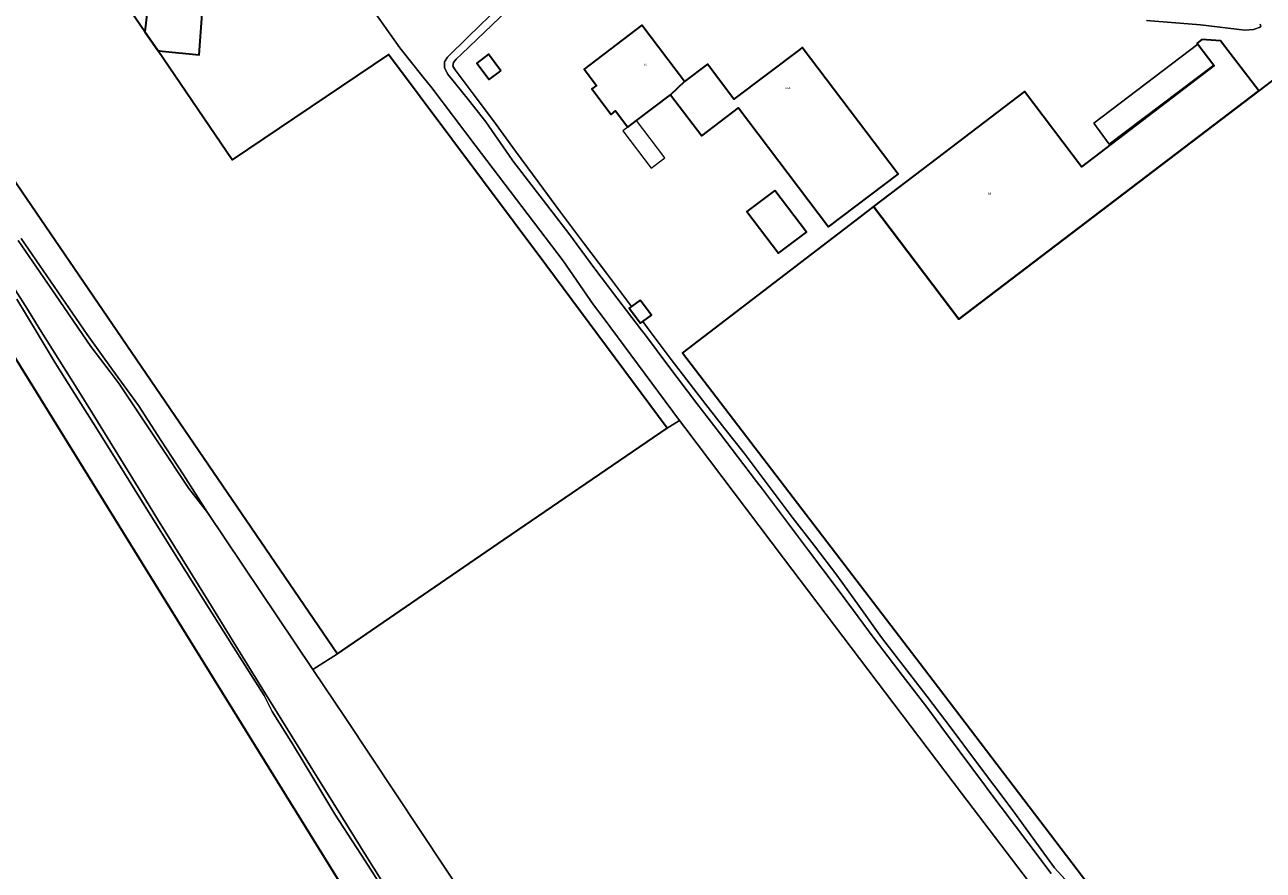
# Model space of a CAD drawing. Header units: metres. Extents: x 73718 to 76933, y 443658 to 446696.
# Tile 109 of 153: x 75738 to 75950, y 445199 to 445344. Entities that reach past the tile are written whole.
import ezdxf
from ezdxf.enums import TextEntityAlignment as Align

# ---------------------------------------------------------------- set-up
doc = ezdxf.new("R2010")
doc.units = ezdxf.units.M
for name, color, linetype, lineweight in [('B-WE-GR-GRAS-GV', 60, 'Continuous', 13), ('B-WE-OG-BEBOUWING-GV', 7, 'Continuous', 35), ('B-WE-OG-BEBOUWING-T18', 10, 'Continuous', 18), ('B-WE-OG-BEBOUWING_LUIFEL-GV', 7, 'Continuous', 18), ('B-WE-OG-BEBOUWING_OPSLAGTANK-GV', 7, 'Continuous', 18), ('B-WE-OG-TERREIN_ERF-GV', 7, 'Continuous', 18), ('B-WE-OG-TERREIN_OEVER-GV', 7, 'Continuous', 18), ('B-WE-OG-WATER_SLOOT-GV', 120, 'Continuous', 18)]:
    doc.layers.add(name, color=color, linetype=linetype, lineweight=lineweight)
doc.styles.add('NLCS-ISO-M200-T18', font='NLCS-ISO.ttf', dxfattribs={"height": 0.36})

msp = doc.modelspace()

# ---------------------------------------------------------------- linework, layer by layer
at = {"layer": 'B-WE-GR-GRAS-GV', "flags": 128}
msp.add_lwpolyline([(75927.312, 445174.519), (75898.512, 445212.394), (75867.952, 445252.77), (75851.006, 445275.18), (75850.107, 445276.392), (75848.002, 445275.112), (75818.946, 445255.25), (75791.416, 445236.352), (75787.804, 445234.02), (75787.208, 445233.655), (75792.862, 445225.238), (75814.045, 445193.242)], dxfattribs=at)
at = {"layer": 'B-WE-OG-BEBOUWING-GV', "flags": 128}
for points in [[(75760.577, 445339.925), (75758.383, 445343.148), (75744.714, 445363.228), (75717.47, 445344.715), (75791.416, 445236.352), (75818.946, 445255.25), (75848.002, 445275.112), (75827.144, 445303.111), (75800.172, 445339.266), (75773.354, 445321.155)], [(75595.753, 445310.933), (75590.451, 445307.642), (75620.67, 445258.397), (75618.752, 445257.22), (75649.132, 445208.455), (75647.218, 445207.254), (75647.229, 445207.235), (75670.92, 445169.165), (75669.388, 445168.24), (75684.92, 445143.189), (75686.36, 445140.819), (75722.212, 445163.183), (75742.671, 445130.243), (75775.767, 445151.067), (75807.896, 445171.129), (75764.72, 445240.917), (75718.931, 445314.897), (75696.78, 445350.798), (75654.676, 445324.75), (75654.674, 445324.753), (75610.837, 445297.498), (75600.647, 445313.971), (75596.265, 445311.251)], [(75758.383, 445343.148), (75760.577, 445339.925), (75761.344, 445339.842), (75767.685, 445339.173), (75768.278, 445347.058), (75762.204, 445347.772), (75758.923, 445348.128)], [(75848.557, 445332.351), (75850.954, 445334.633), (75843.666, 445344.291), (75833.72, 445336.741), (75835.835, 445333.955), (75835.052, 445333.368), (75838.361, 445328.98), (75839.138, 445329.583), (75841.25, 445326.796), (75842.727, 445327.919)], [(75949.519, 445333.036), (75944.597, 445339.439), (75942.925, 445341.629), (75939.738, 445341.848), (75938.906, 445341.215), (75939.057, 445341.018), (75941.798, 445337.418), (75941.853, 445337.345), (75919.073, 445319.955), (75909.278, 445332.888), (75893.147, 445320.582), (75883.421, 445313.162), (75898.063, 445293.833)], [(75819.443, 445336.467), (75817.321, 445339.293), (75815.306, 445337.781), (75817.427, 445334.954)], [(75850.954, 445334.633), (75848.557, 445332.351), (75853.913, 445325.273), (75860.216, 445330.116), (75875.683, 445309.654), (75887.628, 445318.697), (75871.166, 445340.441), (75870.756, 445340.13), (75859.454, 445331.574), (75854.885, 445337.609)], [(75949.519, 445333.036), (75898.063, 445293.833), (75883.421, 445313.162), (75881.111, 445311.4), (75850.604, 445288.035), (75893.615, 445231.782), (75943.222, 445166.637), (76000, 445091.177), (76020.321, 445064.169), (76113.602, 445135.206), (76075.189, 445186.429), (76041.037, 445231.275), (76036.295, 445237.501), (76022.273, 445255.738), (76000, 445285.212), (75976.611, 445315.952), (75958.443, 445339.835)], [(75866.482, 445315.921), (75861.685, 445312.315), (75867.081, 445305.137), (75871.878, 445308.743)], [(75843.332, 445297.078), (75841.894, 445295.991), (75841.472, 445295.672), (75843.418, 445293.097), (75843.817, 445293.399), (75845.279, 445294.503)]]:
    msp.add_lwpolyline(points, close=True, dxfattribs=at)
at = {"layer": 'B-WE-OG-BEBOUWING_LUIFEL-GV', "flags": 128}
msp.add_lwpolyline([(75847.608, 445321.499), (75842.727, 445327.919), (75841.25, 445326.796), (75840.378, 445326.133), (75845.259, 445319.714)], close=True, dxfattribs=at)
at = {"layer": 'B-WE-OG-BEBOUWING_OPSLAGTANK-GV', "flags": 128}
msp.add_lwpolyline([(75923.824, 445323.835), (75941.798, 445337.418), (75939.057, 445341.018), (75921.221, 445327.44)], close=True, dxfattribs=at)
at = {"layer": 'B-WE-OG-TERREIN_ERF-GV', "flags": 128}
for points in [[(75744.714, 445363.228), (75758.383, 445343.148), (75758.923, 445348.128)], [(75768.278, 445347.058), (75767.685, 445339.173), (75761.344, 445339.842), (75760.577, 445339.925), (75773.354, 445321.155), (75800.172, 445339.266), (75827.144, 445303.111), (75848.002, 445275.112), (75850.107, 445276.392), (75836.993, 445294.064), (75835.322, 445296.255), (75830.159, 445303.846), (75815.052, 445323.667), (75807.582, 445333.512), (75805.907, 445335.625), (75802.139, 445340.378), (75795.862, 445349.3)], [(75820.505, 445346.822), (75816.637, 445343.115), (75812.73, 445339.371), (75811.799, 445338.48), (75811.313, 445337.873), (75811.232, 445337.225), (75811.637, 445336.617), (75814.884, 445332.249), (75818.163, 445327.836), (75821.978, 445322.652), (75825.831, 445317.416), (75829.699, 445312.178), (75833.606, 445306.887), (75837.554, 445301.703), (75841.542, 445296.466), (75841.894, 445295.991), (75843.332, 445297.078), (75845.279, 445294.503), (75843.817, 445293.399), (75845.088, 445291.685), (75848.67, 445286.856), (75854.609, 445279.135), (75857.886, 445274.972), (75861.196, 445270.766), (75865.306, 445265.313), (75869.457, 445259.805), (75873.271, 445254.863), (75877.124, 445249.87), (75880.938, 445244.525), (75884.791, 445239.125), (75888.659, 445234.129), (75892.566, 445229.083), (75896.703, 445223.549), (75900.881, 445217.96), (75904.024, 445213.797), (75907.198, 445209.591), (75910.797, 445204.622), (75914.433, 445199.602), (75919.455, 445194.149)], [(75737.12, 445307.655), (75742.788, 445299.417), (75748.456, 445291.178), (75752.828, 445285.101), (75757.245, 445278.963), (75761.087, 445273.047), (75764.968, 445267.072), (75769.096, 445260.621), (75787.208, 445233.655), (75787.804, 445234.02), (75791.416, 445236.352), (75717.47, 445344.715)], [(75949.753, 445344.436), (75949.831, 445344.096), (75949.748, 445343.961), (75948.75, 445343.587), (75948.596, 445343.529), (75947.085, 445343.457), (75939.526, 445344.321), (75930.239, 445345.113)], [(75943.222, 445166.637), (75893.615, 445231.782), (75850.604, 445288.035), (75881.111, 445311.4), (75883.421, 445313.162), (75893.147, 445320.582), (75909.278, 445332.888), (75919.073, 445319.955), (75941.853, 445337.345), (75941.798, 445337.418), (75923.824, 445323.835), (75921.221, 445327.44), (75939.057, 445341.018), (75938.906, 445341.215), (75939.738, 445341.848), (75942.925, 445341.629), (75944.597, 445339.439), (75949.519, 445333.036), (75958.443, 445339.835)], [(75718.931, 445314.897), (75764.72, 445240.917), (75807.896, 445171.129), (75775.767, 445151.067), (75742.671, 445130.243), (75722.212, 445163.183)], [(75801.256, 445192.847), (75796.144, 445200.772), (75790.981, 445208.778), (75787.364, 445214.806), (75783.71, 445220.895), (75780.22, 445226.453), (75778.809, 445229.183), (75773.579, 445237.47), (75768.296, 445245.841), (75764.229, 445252.32), (75760.121, 445258.864), (75756.616, 445264.523), (75753.076, 445270.239), (75749.554, 445275.893), (75746.275, 445281.069), (75742.962, 445286.298), (75739.699, 445291.748), (75736.403, 445297.253)]]:
    msp.add_lwpolyline(points, dxfattribs=at)
for points in [[(75841.25, 445326.796), (75839.138, 445329.583), (75838.361, 445328.98), (75835.052, 445333.368), (75835.835, 445333.955), (75833.72, 445336.741), (75843.666, 445344.291), (75850.954, 445334.633), (75854.885, 445337.609), (75859.454, 445331.574), (75870.756, 445340.13), (75871.166, 445340.441), (75887.628, 445318.697), (75875.683, 445309.654), (75860.216, 445330.116), (75853.913, 445325.273), (75848.557, 445332.351), (75842.727, 445327.919)], [(75819.443, 445336.467), (75817.427, 445334.954), (75815.306, 445337.781), (75817.321, 445339.293)], [(75866.482, 445315.921), (75871.878, 445308.743), (75867.081, 445305.137), (75861.685, 445312.315)]]:
    msp.add_lwpolyline(points, close=True, dxfattribs=at)
at = {"layer": 'B-WE-OG-TERREIN_OEVER-GV', "flags": 128}
for points in [[(75819.442, 445347.736), (75815.691, 445344.087), (75813.823, 445342.27), (75810.269, 445338.783), (75809.781, 445338.006), (75809.803, 445337.013), (75810.321, 445335.951), (75813.892, 445331.46), (75816.898, 445327.679), (75820.901, 445321.905), (75821.513, 445321.022), (75828.83, 445311.51), (75831.118, 445308.536), (75835.581, 445302.434), (75836.658, 445301.02), (75839.367, 445297.462), (75843.604, 445291.925), (75844.251, 445291.059), (75848.124, 445285.88), (75853.095, 445279.326), (75856.96, 445274.265), (75863.321, 445265.936), (75864.34, 445264.585), (75872.25, 445254.093), (75876.994, 445247.801), (75879.947, 445243.794), (75883.322, 445239.213), (75887.747, 445233.431), (75892.531, 445227.179), (75895.748, 445222.841), (75902.587, 445213.62), (75903.021, 445213.043), (75909.874, 445203.928), (75913.887, 445198.591)], [(75919.455, 445194.149), (75914.433, 445199.602), (75910.797, 445204.622), (75907.198, 445209.591), (75904.024, 445213.797), (75900.881, 445217.96), (75896.703, 445223.549), (75892.566, 445229.083), (75888.659, 445234.129), (75884.791, 445239.125), (75880.938, 445244.525), (75877.124, 445249.87), (75873.271, 445254.863), (75869.457, 445259.805), (75865.306, 445265.313), (75861.196, 445270.766), (75857.886, 445274.972), (75854.609, 445279.135), (75848.67, 445286.856), (75845.088, 445291.685), (75843.817, 445293.399), (75843.418, 445293.097), (75841.472, 445295.672), (75841.894, 445295.991), (75841.542, 445296.466), (75837.554, 445301.703), (75833.606, 445306.887), (75829.699, 445312.178), (75825.831, 445317.416), (75821.978, 445322.652), (75818.163, 445327.836), (75814.884, 445332.249), (75811.637, 445336.617), (75811.232, 445337.225), (75811.313, 445337.873), (75811.799, 445338.48), (75812.73, 445339.371), (75816.637, 445343.115), (75820.505, 445346.822)], [(75930.239, 445345.113), (75939.526, 445344.321), (75947.085, 445343.457), (75948.596, 445343.529), (75948.75, 445343.587), (75949.748, 445343.961), (75949.831, 445344.096), (75949.753, 445344.436)], [(75736.635, 445307.323), (75742.285, 445299.072), (75749.114, 445289.1), (75752.407, 445284.78), (75753.973, 445282.724), (75760.596, 445272.722), (75765.885, 445264.736), (75769.096, 445260.621), (75764.968, 445267.072), (75761.087, 445273.047), (75757.245, 445278.963), (75752.828, 445285.101), (75748.456, 445291.178), (75742.788, 445299.417), (75737.12, 445307.655)], [(75799.857, 445195.971), (75796.669, 445201.099), (75790.662, 445210.759), (75787.931, 445215.158), (75778.586, 445230.209), (75773.986, 445237.72), (75769.348, 445245.293), (75764.775, 445252.659), (75760.535, 445259.488), (75757.207, 445264.887), (75749.306, 445277.709), (75746.948, 445281.489), (75740.31, 445292.129), (75738.204, 445295.506), (75733.598, 445302.815)], [(75736.403, 445297.253), (75739.699, 445291.748), (75742.962, 445286.298), (75746.275, 445281.069), (75749.554, 445275.893), (75753.076, 445270.239), (75756.616, 445264.523), (75760.121, 445258.864), (75764.229, 445252.32), (75768.296, 445245.841), (75773.579, 445237.47), (75778.809, 445229.183), (75780.22, 445226.453), (75783.71, 445220.895), (75787.364, 445214.806), (75790.981, 445208.778), (75796.144, 445200.772), (75801.256, 445192.847)]]:
    msp.add_lwpolyline(points, dxfattribs=at)
at = {"layer": 'B-WE-OG-WATER_SLOOT-GV', "flags": 128}
for points in [[(75795.862, 445349.3), (75802.139, 445340.378), (75805.907, 445335.625), (75807.582, 445333.512), (75815.052, 445323.667), (75830.159, 445303.846), (75835.322, 445296.255), (75836.993, 445294.064), (75850.107, 445276.392), (75851.006, 445275.18), (75867.952, 445252.77), (75898.512, 445212.394), (75927.312, 445174.519)], [(75913.887, 445198.591), (75909.874, 445203.928), (75903.021, 445213.043), (75902.587, 445213.62), (75895.748, 445222.841), (75892.531, 445227.179), (75887.747, 445233.431), (75883.322, 445239.213), (75879.947, 445243.794), (75876.994, 445247.801), (75872.25, 445254.093), (75864.34, 445264.585), (75863.321, 445265.936), (75856.96, 445274.265), (75853.095, 445279.326), (75848.124, 445285.88), (75844.251, 445291.059), (75843.604, 445291.925), (75839.367, 445297.462), (75836.658, 445301.02), (75835.581, 445302.434), (75831.118, 445308.536), (75828.83, 445311.51), (75821.513, 445321.022), (75820.901, 445321.905), (75816.898, 445327.679), (75813.892, 445331.46), (75810.321, 445335.951), (75809.803, 445337.013), (75809.781, 445338.006), (75810.269, 445338.783), (75813.823, 445342.27), (75815.691, 445344.087), (75819.442, 445347.736)], [(75814.045, 445193.242), (75792.862, 445225.238), (75787.208, 445233.655), (75769.096, 445260.621), (75765.885, 445264.736), (75760.596, 445272.722), (75753.973, 445282.724), (75752.407, 445284.78), (75749.114, 445289.1), (75742.285, 445299.072), (75736.635, 445307.323)], [(75733.598, 445302.815), (75738.204, 445295.506), (75740.31, 445292.129), (75746.948, 445281.489), (75749.306, 445277.709), (75757.207, 445264.887), (75760.535, 445259.488), (75764.775, 445252.659), (75769.348, 445245.293), (75773.986, 445237.72), (75778.586, 445230.209), (75787.931, 445215.158), (75790.662, 445210.759), (75796.669, 445201.099), (75799.857, 445195.971)]]:
    msp.add_lwpolyline(points, dxfattribs=at)

# ---------------------------------------------------------------- texts
at = {"layer": 'B-WE-OG-BEBOUWING-T18', "style": 'NLCS-ISO-M200-T18'}
for s, p in [('66', (75844.24, 445337.513)), ('66A', (75868.7, 445333.49)), ('68', (75903.313, 445315.356))]:
    msp.add_text(s, height=0.36, dxfattribs=at).set_placement(p, align=Align.MIDDLE)

doc.saveas('drawing.dxf')
